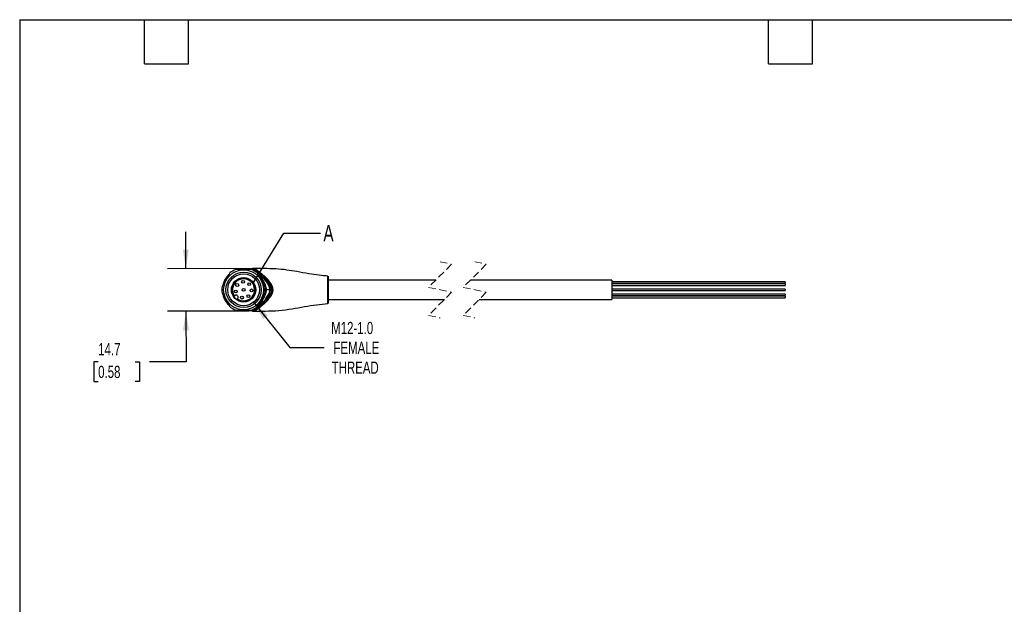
# Model space of a CAD drawing. Header units: millimetres. Extents: x 13 to 546, y 13 to 419.
# Tile 2 of 3: x 13 to 353, y 217 to 419. Entities that reach past the tile are written whole.
import ezdxf

# ---------------------------------------------------------------- set-up
doc = ezdxf.new("R2010")
doc.units = ezdxf.units.MM
doc.header["$LTSCALE"] = 2
doc.linetypes.add('SLD-Dashed', pattern=[1.905, 1.27, -0.635])
doc.linetypes.add('SLD-Solid', pattern=[0])
doc.layers.add('DIMENSIONS', color=140, linetype='SLD-Solid', lineweight=25)
doc.layers.add('TEXT', color=140, linetype='SLD-Solid', lineweight=25)
doc.styles.add('SLDTEXTSTYLE0', font='TXT', dxfattribs={"width": 0.7})
doc.dimstyles.new('SLDDIMSTYLE2', dxfattribs={"dimtxt": 4.316016, "dimasz": 6.604, "dimexe": 0, "dimexo": 0.0625, "dimgap": 1.079004, "dimtad": 0, "dimtih": 1, "dimtoh": 1, "dimdec": 1, "dimrnd": 1e-09, "dimzin": 12, "dimdsep": 46, "dimtxsty": 'SLDTEXTSTYLE0', "dimsah": 1, "dimcen": 0.09, "dimadec": 0, "dimazin": 3, "dimtfac": 1, "dimtdec": 1, "dimtmove": 0, "dimatfit": 0, "dimfxl": 0, "dimfrac": 2, "dimtolj": 1, "dimtzin": 12, "dimarcsym": 0})
doc.dimstyles.new('SLDDIMSTYLE4', dxfattribs={"dimtxt": 4.316016, "dimasz": 6.604, "dimexe": 0, "dimexo": 0.0625, "dimgap": 1.079004, "dimtad": 0, "dimtih": 1, "dimtoh": 1, "dimdec": 1, "dimrnd": 1e-09, "dimzin": 12, "dimdsep": 46, "dimtxsty": 'SLDTEXTSTYLE0', "dimsah": 1, "dimcen": 0, "dimadec": 0, "dimazin": 3, "dimtfac": 1, "dimtdec": 1, "dimtofl": 0, "dimtmove": 0, "dimatfit": 3, "dimfxl": 0, "dimfrac": 2, "dimtolj": 1, "dimtzin": 12, "dimarcsym": 0})
doc.dimstyles.new('SLDDIMSTYLE5', dxfattribs={"dimtxt": 0.18, "dimasz": 6.604, "dimexe": 0, "dimexo": 0.0625, "dimgap": 0, "dimtad": 0, "dimtih": 1, "dimtoh": 1, "dimdec": 0, "dimrnd": 1e-09, "dimzin": 0, "dimdsep": 46, "dimtxsty": 'Standard', "dimblk1": 'NONE', "dimblk2": 'NONE', "dimsah": 1, "dimcen": 0.09, "dimadec": 0, "dimazin": 0, "dimtfac": 6.604, "dimtdec": 0, "dimtofl": 0, "dimtmove": 0, "dimatfit": 3, "dimldrblk": 'NONE', "dimfxl": 0, "dimfrac": 2, "dimtolj": 1, "dimtzin": 0, "dimarcsym": 0})

# ---------------------------------------------------------------- blocks, each defined once
blk = doc.blocks.new('_D_6')
at = {"layer": 'DIMENSIONS'}
for p, q in [((70.2, 332.93), (70.18, 345.63)), ((90.78, 332.97), (63.85, 332.92)), ((90.81, 318.27), (63.87, 318.22)), ((70.22, 318.23), (70.26, 300.74)), ((39.85, 300.74), (38.4, 300.74)), ((38.4, 300.74), (38.4, 293.88)), ((52.67, 300.74), (54.12, 300.74)), ((54.12, 300.74), (54.12, 293.88)), ((70.26, 300.74), (57.56, 300.74)), ((38.4, 293.88), (39.85, 293.88)), ((54.12, 293.88), (52.67, 293.88))]:
    blk.add_line(p, q, dxfattribs=at)
for points in [[(70.2, 332.93), (71.2, 339.53), (69.17, 339.53)], [(70.22, 318.23), (69.22, 311.63), (71.25, 311.63)]]:
    blk.add_solid(points, dxfattribs=at)
at = {"layer": 'DIMENSIONS', "char_height": 4.233, "attachment_point": 1, "style": 'SLDTEXTSTYLE0'}
for s, insert in [('14.7', (39.85, 307.16)), ('0.58', (39.85, 299.33))]:
    blk.add_mtext(s, dxfattribs=dict(at, insert=insert))
blk = doc.blocks.new('_D_7')
at = {"layer": 'DIMENSIONS'}
for p, q in [((93.61, 321.33), (106.2, 305.63)), ((106.2, 305.63), (118.11, 305.63))]:
    blk.add_line(p, q, dxfattribs=at)
blk.add_solid([(93.61, 321.33), (96.95, 315.54), (98.54, 316.81)], dxfattribs=at)
at = {"layer": 'DIMENSIONS', "char_height": 4.233, "attachment_point": 1, "style": 'SLDTEXTSTYLE0'}
for s, insert in [('M12-1.0', (120.48, 314.52)), ('FEMALE', (121.28, 307.66)), ('THREAD', (120.64, 300.8))]:
    blk.add_mtext(s, dxfattribs=dict(at, insert=insert))
blk = doc.blocks.new('_None')

msp = doc.modelspace()

# ---------------------------------------------------------------- linework, layer by layer
at = {"color": 7, "linetype": 'SLD-Dashed', "lineweight": 18}
for p, q in [((162.16, 334.47), (154.16, 326.47)), ((158.16, 335.32), (162.16, 334.47)), ((174.16, 334.47), (166.16, 326.47)), ((170.16, 335.32), (174.16, 334.47)), ((154.16, 326.47), (162.16, 324.77)), ((162.16, 324.77), (154.16, 316.77)), ((166.16, 326.47), (174.16, 324.77)), ((174.16, 324.77), (166.16, 316.77)), ((154.16, 316.77), (158.16, 315.92)), ((166.16, 316.77), (170.16, 315.92))]:
    msp.add_line(p, q, dxfattribs=at)
for p, q in [((92.87, 332.62), (87.48, 332.62)), ((92.91, 332.84), (92.95, 332.84)), ((93.03, 332.85), (92.95, 332.84)), ((93.26, 332.94), (92.96, 332.83)), ((93.25, 332.93), (93.12, 332.89)), ((93.44, 332.95), (93.35, 332.97)), ((94.11, 332.2), (94.13, 332.2)), ((94.39, 332.2), (94.45, 332.16)), ((94.77, 332.32), (94.71, 332.36)), ((95.39, 330.97), (94.99, 331.28)), ((95.39, 330.97), (95.25, 330.97)), ((95.77, 330.97), (95.39, 330.97)), ((95.91, 330.97), (95.77, 330.97)), ((95.97, 330.97), (95.91, 330.97)), ((95.97, 330.97), (96.07, 330.89)), ((96.07, 330.89), (96.93, 330.12)), ((96.43, 331.09), (96.33, 331.17)), ((97.49, 330.26), (96.5, 331.14)), ((97.17, 327.51), (96.81, 328.62)), ((96.93, 330.12), (96.95, 330.1)), ((96.95, 330.1), (97.09, 329.98)), ((97.09, 329.98), (97.11, 329.96)), ((97.11, 329.96), (98.45, 328.62)), ((97.51, 330.24), (97.49, 330.26)), ((119.37, 325.62), (119.37, 330.33)), ((119.39, 330.33), (119.39, 320.91)), ((119.47, 321.01), (119.47, 330.23)), ((156.66, 328.97), (119.47, 328.97)), ((217.58, 328.97), (168.66, 328.97)), ((217.58, 328.97), (217.58, 322.27)), ((277.58, 328.38), (217.58, 328.38)), ((217.58, 327.87), (277.58, 327.87)), ((277.58, 327.65), (217.58, 327.65)), ((217.58, 327.13), (277.58, 327.13)), ((277.58, 328.38), (277.58, 327.87)), ((277.58, 327.65), (277.58, 327.13)), ((96.81, 322.62), (97.19, 323.76)), ((98.08, 325.62), (97.53, 325.62)), ((99.25, 325.62), (98.08, 325.62)), ((99.54, 325.62), (99.25, 325.62)), ((99.92, 325.62), (99.54, 325.62)), ((99.92, 325.62), (100.25, 325.62)), ((100.25, 325.62), (100.35, 325.62)), ((277.58, 325.88), (217.58, 325.88)), ((217.58, 325.37), (277.58, 325.37)), ((277.58, 324.11), (217.58, 324.11)), ((277.58, 325.88), (277.58, 325.37)), ((277.58, 324.11), (277.58, 323.6)), ((85.15, 320.27), (85.19, 320.23)), ((87.06, 323.43), (87.2, 323.57)), ((88.12, 322.65), (87.98, 322.51)), ((94.99, 319.97), (95.39, 320.27)), ((95.1, 320.16), (95.25, 320.27)), ((96.06, 320.35), (95.97, 320.27)), ((96.95, 321.15), (96.06, 320.35)), ((96.5, 320.1), (97.49, 320.99)), ((96.98, 321.17), (96.95, 321.15)), ((97.09, 321.27), (96.98, 321.17)), ((97.11, 321.29), (97.09, 321.27)), ((98.45, 322.62), (97.11, 321.29)), ((97.49, 320.99), (97.51, 321.01)), ((119.47, 322.27), (159.66, 322.27)), ((171.66, 322.27), (217.58, 322.27)), ((217.58, 323.6), (277.58, 323.6)), ((277.58, 323.38), (217.58, 323.38)), ((217.58, 322.87), (277.58, 322.87)), ((277.58, 323.38), (277.58, 322.87)), ((87.48, 318.62), (92.87, 318.62)), ((92.9, 318.43), (93.26, 318.3)), ((92.95, 318.41), (92.92, 318.41)), ((93.11, 318.46), (92.95, 318.41)), ((92.95, 318.41), (92.95, 318.42)), ((92.99, 318.41), (93.35, 318.27)), ((93.35, 318.27), (93.44, 318.29)), ((93.77, 319.04), (93.9, 319.04)), ((93.9, 319.04), (94.11, 319.04)), ((94.11, 319.04), (94.13, 319.04)), ((94.13, 319.04), (94.39, 319.04)), ((94.45, 319.08), (94.39, 319.04)), ((94.71, 318.88), (94.77, 318.92))]:
    msp.add_line(p, q)
at = {"flags": 128}
for points in [[(85.46, 331.45), (84.69, 330.12), (83.96, 328.85), (83.38, 327.85), (82.77, 326.79)], [(93.77, 332.2), (93.83, 332.2), (93.9, 332.2)], [(93.9, 332.2), (94, 332.2), (94.11, 332.2)], [(94.13, 332.2), (94.26, 332.2), (94.39, 332.2)], [(97.58, 326.79), (96.81, 328.13), (96.08, 329.39), (95.5, 330.4), (94.89, 331.45)], [(82.77, 324.45), (83.54, 323.12), (84.27, 321.85), (84.85, 320.85), (85.46, 319.79)], [(94.89, 319.79), (95.66, 321.13), (96.39, 322.39), (96.97, 323.4), (97.58, 324.45)], [(86.85, 323.22), (86.97, 323.34), (87.06, 323.43)], [(87.98, 322.51), (87.86, 322.39), (87.77, 322.3)]]:
    msp.add_lwpolyline(points, dxfattribs=at)
for centre, radius in [((90.17, 325.62), 6.9), ((90.17, 325.62), 6.1), ((90.17, 325.62), 5.5), ((87.98, 327.28), 0.5), ((89.98, 328.37), 0.5), ((92.12, 327.57), 0.5), ((87.48, 325.05), 0.5), ((90.17, 325.62), 0.5), ((91.83, 323.43), 0.5), ((92.92, 325.43), 0.5), ((89.6, 322.93), 0.5)]:
    msp.add_circle(centre, radius)
for centre, radius, start, end in [((90.17, 325.62), 7.5, 111.0395, 128.9605), ((90.17, 325.62), 7.5, 51.0395, 68.9605), ((90.17, 325.62), 4.1, 234.1219, 215.878), ((90.17, 325.62), 3.81, 234.8194, 215.1805), ((119.37, 330.23), 0.1, 0.0043, 83.9965), ((90.17, 325.62), 7.5, 171.0395, 188.9605), ((87.66, 323.11), 0.65, 315, 135), ((90.17, 325.62), 7.5, 351.0395, 8.9605), ((90.17, 325.62), 4.1, 215.8781, 234.1218), ((119.37, 321.01), 0.1, 276.0039, 359.9952), ((90.17, 325.62), 7.5, 231.0394, 248.9605), ((90.17, 325.62), 7.5, 291.0395, 308.9606)]:
    msp.add_arc(centre, radius, start, end)
for points, knots in [([(85.21, 331.02), (85.2, 331.01), (84.83, 330.73), (84.26, 330.01), (83.55, 328.88), (83.14, 327.93), (83.05, 327.37), (83.03, 327.24)], [0, 0, 0, 0, 0.011053, 0.311701, 0.613232, 0.913914, 1, 1, 1, 1]), ([(92.17, 332.62), (91.92, 332.69), (91.01, 332.94), (89.7, 332.96), (88.57, 332.81), (88.15, 332.66), (88.05, 332.62)], [0, 0, 0, 0, 0.188158, 0.676163, 0.927559, 1, 1, 1, 1]), ([(91.98, 332.62), (91.7, 332.69), (91.01, 332.87), (89.89, 332.89), (88.96, 332.81), (88.48, 332.66), (88.37, 332.62)], [0, 0, 0, 0, 0.241135, 0.580895, 0.909985, 1, 1, 1, 1]), ([(91.09, 332.87), (91.04, 332.87), (90.97, 332.87), (90.77, 332.86), (90.81, 332.86), (90.81, 332.86)], [0, 0, 0, 0, 0.67051, 0.942484, 1, 1, 1, 1]), ([(93.18, 332.82), (92.8, 332.84), (92.24, 332.87), (91.54, 332.88), (91.22, 332.88), (91.07, 332.88)], [0, 0, 0, 0, 0.549774, 0.79173, 1, 1, 1, 1]), ([(92.65, 332.62), (92.63, 332.63), (92.22, 332.79), (91.7, 332.9), (91.21, 332.85), (91.13, 332.84)], [0, 0, 0, 0, 0.043913, 0.856233, 1, 1, 1, 1]), ([(92.95, 332.84), (93.16, 332.79), (93.68, 332.67), (94.13, 332.38), (94.39, 332.2)], [0, 0, 0, 0, 0.416635, 1, 1, 1, 1]), ([(93.26, 332.94), (93.21, 332.91), (93.14, 332.86), (93.06, 332.85), (93.03, 332.85)], [0, 0, 0, 0, 0.675, 1, 1, 1, 1]), ([(93.35, 332.97), (93.33, 332.97), (93.3, 332.97), (93.27, 332.95), (93.26, 332.94)], [0, 0, 0, 0, 0.497604, 1, 1, 1, 1]), ([(94.71, 332.36), (94.44, 332.53), (93.99, 332.8), (93.47, 332.9), (93.26, 332.94)], [0, 0, 0, 0, 0.587588, 1, 1, 1, 1]), ([(119.37, 330.33), (118.36, 330.44), (116.14, 330.69), (112.54, 331.19), (108.82, 331.89), (105.03, 332.53), (101.2, 332.9), (97.27, 332.99), (94.63, 332.98), (93.36, 332.97)], [0, 0, 0, 0, 0.11728, 0.255891, 0.415849, 0.550089, 0.696619, 0.855131, 1, 1, 1, 1]), ([(94.85, 332.37), (94.58, 332.54), (94.14, 332.82), (93.63, 332.92), (93.44, 332.95)], [0, 0, 0, 0, 0.62159, 1, 1, 1, 1]), ([(95.77, 330.97), (95.58, 331.11), (95.19, 331.42), (94.56, 331.83), (94.12, 332.08), (93.9, 332.2)], [0, 0, 0, 0, 0.313463, 0.667001, 1, 1, 1, 1]), ([(95.91, 330.97), (95.62, 331.19), (95.05, 331.64), (94.42, 332.02), (94.11, 332.2)], [0, 0, 0, 0, 0.499407, 1, 1, 1, 1]), ([(94.71, 332.36), (94.69, 332.34), (94.64, 332.3), (94.56, 332.25), (94.48, 332.22), (94.42, 332.21), (94.39, 332.2)], [0, 0, 0, 0, 0.262357, 0.51766, 0.763924, 1, 1, 1, 1]), ([(94.77, 332.32), (94.75, 332.3), (94.7, 332.26), (94.62, 332.21), (94.54, 332.18), (94.48, 332.17), (94.45, 332.16)], [0, 0, 0, 0, 0.262518, 0.517975, 0.764226, 1, 1, 1, 1]), ([(94.45, 332.16), (94.7, 331.99), (95.22, 331.61), (95.71, 331.19), (95.97, 330.97)], [0, 0, 0, 0, 0.469848, 1, 1, 1, 1]), ([(94.85, 332.37), (94.83, 332.37), (94.8, 332.36), (94.78, 332.34), (94.77, 332.32)], [0, 0, 0, 0, 0.4841386, 1, 1, 1, 1]), ([(96.33, 331.17), (96.06, 331.39), (95.56, 331.8), (95.02, 332.16), (94.77, 332.32)], [0, 0, 0, 0, 0.532092, 1, 1, 1, 1]), ([(96.5, 331.14), (96.22, 331.38), (95.69, 331.81), (95.12, 332.19), (94.85, 332.37)], [0, 0, 0, 0, 0.531915, 1, 1, 1, 1]), ([(96.81, 328.62), (96.56, 329.13), (96.16, 329.94), (95.53, 330.67), (95.24, 330.94), (95.2, 330.97)], [0, 0, 0, 0, 0.587518, 0.946048, 1, 1, 1, 1]), ([(97.3, 327.28), (97.16, 327.75), (96.86, 328.74), (96.22, 329.86), (95.64, 330.6), (95.35, 330.87), (95.25, 330.97)], [0, 0, 0, 0, 0.343663, 0.722686, 0.896964, 1, 1, 1, 1]), ([(98.08, 325.62), (98.06, 325.87), (98.01, 326.55), (97.62, 327.57), (97, 328.78), (96.41, 329.82), (95.82, 330.57), (95.51, 330.86), (95.39, 330.97)], [0, 0, 0, 0, 0.124077, 0.329568, 0.532581, 0.794469, 0.91685, 1, 1, 1, 1]), ([(99.25, 325.62), (99.23, 325.87), (99.19, 326.41), (98.75, 327.46), (97.94, 328.66), (96.92, 329.95), (96.13, 330.65), (95.77, 330.97)], [0, 0, 0, 0, 0.113211, 0.248088, 0.517759, 0.776042, 1, 1, 1, 1]), ([(99.54, 325.62), (99.52, 325.87), (99.48, 326.41), (99.15, 327.21), (98.69, 327.97), (98.11, 328.75), (97.44, 329.55), (96.68, 330.31), (96.15, 330.77), (95.91, 330.97)], [0, 0, 0, 0, 0.111051, 0.245047, 0.384547, 0.513587, 0.683287, 0.857491, 1, 1, 1, 1]), ([(95.97, 330.97), (96, 330.98), (96.07, 330.99), (96.16, 331.03), (96.25, 331.09), (96.3, 331.15), (96.33, 331.17)], [0, 0, 0, 0, 0.219977, 0.463665, 0.725965, 1, 1, 1, 1]), ([(96.43, 331.09), (96.4, 331.07), (96.35, 331.01), (96.25, 330.95), (96.16, 330.91), (96.1, 330.9), (96.07, 330.89)], [0, 0, 0, 0, 0.274033, 0.536559, 0.780371, 1, 1, 1, 1]), ([(96.5, 331.14), (96.48, 331.14), (96.46, 331.12), (96.44, 331.1), (96.43, 331.09)], [0, 0, 0, 0, 0.483245, 1, 1, 1, 1]), ([(97.42, 330.2), (97.23, 330.38), (96.91, 330.68), (96.57, 330.97), (96.43, 331.09)], [0, 0, 0, 0, 0.5706171, 1, 1, 1, 1]), ([(97.09, 329.98), (97.11, 329.99), (97.17, 330.01), (97.26, 330.07), (97.34, 330.13), (97.39, 330.18), (97.42, 330.2)], [0, 0, 0, 0, 0.228609, 0.476661, 0.736498, 1, 1, 1, 1]), ([(97.11, 329.96), (97.14, 329.97), (97.2, 329.99), (97.28, 330.04), (97.37, 330.1), (97.42, 330.15), (97.44, 330.18)], [0, 0, 0, 0, 0.22906, 0.477247, 0.736926, 1, 1, 1, 1]), ([(97.49, 330.26), (97.47, 330.25), (97.45, 330.23), (97.43, 330.21), (97.42, 330.2)], [0, 0, 0, 0, 0.4870329, 1, 1, 1, 1]), ([(97.44, 330.18), (97.44, 330.18), (97.43, 330.19), (97.42, 330.2), (97.42, 330.2)], [0, 0, 0, 0, 0.560374, 1, 1, 1, 1]), ([(97.44, 330.18), (97.45, 330.19), (97.47, 330.21), (97.5, 330.23), (97.51, 330.24)], [0, 0, 0, 0, 0.512815, 1, 1, 1, 1]), ([(100.25, 325.62), (100.23, 325.87), (100.19, 326.37), (99.83, 327.28), (99.2, 328.25), (98.34, 329.27), (97.74, 329.88), (97.44, 330.18)], [0, 0, 0, 0, 0.137674, 0.27259, 0.528005, 0.770899, 1, 1, 1, 1]), ([(100.35, 325.62), (100.33, 325.87), (100.29, 326.36), (99.95, 327.27), (99.32, 328.27), (98.45, 329.31), (97.82, 329.93), (97.51, 330.24)], [0, 0, 0, 0, 0.133104, 0.265436, 0.521921, 0.767134, 1, 1, 1, 1]), ([(98.45, 328.62), (98.8, 328.18), (99.33, 327.51), (99.83, 326.48), (99.89, 325.91), (99.92, 325.62)], [0, 0, 0, 0, 0.497511, 0.749723, 1, 1, 1, 1]), ([(83.03, 324), (83.04, 323.92), (83.12, 323.41), (83.48, 322.53), (84.15, 321.31), (84.82, 320.62), (85.19, 320.23)], [0, 0, 0, 0, 0.0608471, 0.3478525, 0.6353617, 1, 1, 1, 1]), ([(95.25, 320.27), (95.56, 320.61), (96.21, 321.3), (96.88, 322.59), (97.17, 323.52), (97.32, 324)], [0, 0, 0, 0, 0.321135, 0.651656, 1, 1, 1, 1]), ([(95.39, 320.27), (95.72, 320.61), (96.38, 321.3), (97.08, 322.62), (97.67, 323.77), (98.02, 324.8), (98.06, 325.35), (98.08, 325.62)], [0, 0, 0, 0, 0.230658, 0.468119, 0.726439, 0.868323, 1, 1, 1, 1]), ([(95.77, 320.27), (96.02, 320.49), (96.54, 320.95), (97.25, 321.73), (98.04, 322.72), (98.71, 323.73), (99.17, 324.77), (99.22, 325.35), (99.25, 325.62)], [0, 0, 0, 0, 0.151591, 0.320438, 0.483463, 0.734626, 0.873739, 1, 1, 1, 1]), ([(95.91, 320.27), (96.17, 320.49), (96.71, 320.96), (97.46, 321.73), (98.3, 322.71), (98.99, 323.72), (99.46, 324.76), (99.51, 325.35), (99.54, 325.62)], [0, 0, 0, 0, 0.152267, 0.323206, 0.487831, 0.737112, 0.875148, 1, 1, 1, 1]), ([(97.44, 321.07), (97.74, 321.36), (98.34, 321.98), (99.2, 322.99), (99.83, 323.97), (100.19, 324.87), (100.23, 325.37), (100.25, 325.62)], [0, 0, 0, 0, 0.229154, 0.471813, 0.727751, 0.862587, 1, 1, 1, 1]), ([(97.51, 321.01), (97.82, 321.31), (98.45, 321.93), (99.32, 322.98), (99.95, 323.97), (100.29, 324.88), (100.33, 325.37), (100.35, 325.62)], [0, 0, 0, 0, 0.23336, 0.478427, 0.734291, 0.865831, 1, 1, 1, 1]), ([(99.92, 325.62), (99.89, 325.34), (99.83, 324.77), (99.33, 323.73), (98.8, 323.07), (98.45, 322.62)], [0, 0, 0, 0, 0.24998, 0.502356, 1, 1, 1, 1]), ([(119.37, 320.91), (119.37, 320.91), (119.37, 320.88), (119.37, 321.15), (119.37, 321.27), (119.37, 321.78), (119.37, 322.33), (119.37, 323.04), (119.37, 323.84), (119.37, 324.72), (119.37, 325.32), (119.37, 325.62)], [0, 0, 0, 0, 0.000065, 0.019279, 0.076181, 0.168584, 0.292939, 0.444466, 0.617341, 0.804922, 1, 1, 1, 1]), ([(93.37, 318.27), (94.79, 318.26), (97.8, 318.24), (102.34, 318.41), (106.89, 318.97), (111.19, 319.84), (115.33, 320.46), (118.05, 320.76), (119.37, 320.91)], [0, 0, 0, 0, 0.163134, 0.345148, 0.519944, 0.687164, 0.847135, 1, 1, 1, 1]), ([(93.9, 319.04), (94.23, 319.23), (94.88, 319.6), (95.47, 320.05), (95.77, 320.27)], [0, 0, 0, 0, 0.500762, 1, 1, 1, 1]), ([(94.11, 319.04), (94.42, 319.23), (95.04, 319.6), (95.62, 320.05), (95.91, 320.27)], [0, 0, 0, 0, 0.494385, 1, 1, 1, 1]), ([(95.97, 320.27), (95.71, 320.05), (95.22, 319.63), (94.7, 319.26), (94.45, 319.08)], [0, 0, 0, 0, 0.529753, 1, 1, 1, 1]), ([(95.2, 320.27), (95.53, 320.61), (96.19, 321.31), (96.6, 322.18), (96.81, 322.62)], [0, 0, 0, 0, 0.490629, 1, 1, 1, 1]), ([(96.06, 320.35), (96.1, 320.35), (96.16, 320.34), (96.25, 320.29), (96.35, 320.23), (96.4, 320.18), (96.43, 320.15)], [0, 0, 0, 0, 0.219912, 0.463844, 0.726278, 1, 1, 1, 1]), ([(96.43, 320.15), (96.61, 320.31), (96.95, 320.6), (97.27, 320.91), (97.42, 321.04)], [0, 0, 0, 0, 0.549442, 1, 1, 1, 1]), ([(97.09, 321.27), (97.11, 321.25), (97.17, 321.23), (97.26, 321.18), (97.34, 321.12), (97.39, 321.07), (97.42, 321.04)], [0, 0, 0, 0, 0.228622, 0.476686, 0.736539, 1, 1, 1, 1]), ([(97.11, 321.29), (97.14, 321.28), (97.2, 321.25), (97.28, 321.2), (97.37, 321.14), (97.42, 321.09), (97.44, 321.07)], [0, 0, 0, 0, 0.2290756, 0.4772866, 0.7369707, 1, 1, 1, 1]), ([(97.42, 321.04), (97.42, 321.05), (97.43, 321.06), (97.44, 321.06), (97.44, 321.07)], [0, 0, 0, 0, 0.559603, 1, 1, 1, 1]), ([(97.42, 321.04), (97.43, 321.03), (97.45, 321.01), (97.47, 320.99), (97.49, 320.99)], [0, 0, 0, 0, 0.512958, 1, 1, 1, 1]), ([(97.44, 321.07), (97.45, 321.06), (97.47, 321.03), (97.5, 321.02), (97.51, 321.01)], [0, 0, 0, 0, 0.512782, 1, 1, 1, 1]), ([(88.05, 318.62), (88.09, 318.61), (88.68, 318.35), (89.93, 318.29), (91.28, 318.33), (91.98, 318.59), (92.13, 318.64)], [0, 0, 0, 0, 0.028884, 0.462994, 0.88405, 1, 1, 1, 1]), ([(88.33, 318.62), (88.38, 318.61), (88.83, 318.46), (89.7, 318.37), (90.9, 318.36), (91.66, 318.54), (92.03, 318.62)], [0, 0, 0, 0, 0.042679, 0.37514, 0.696667, 1, 1, 1, 1]), ([(90.96, 318.38), (90.95, 318.38), (90.9, 318.37), (91.12, 318.38), (91.19, 318.38), (91.23, 318.38)], [0, 0, 0, 0, 0.072209, 0.36674, 1, 1, 1, 1]), ([(91.23, 318.38), (91.66, 318.4), (92.16, 318.42), (92.61, 318.6), (92.66, 318.62)], [0, 0, 0, 0, 0.882292, 1, 1, 1, 1]), ([(91.23, 318.38), (91.36, 318.38), (91.64, 318.38), (92.21, 318.39), (92.66, 318.41), (92.95, 318.41)], [0, 0, 0, 0, 0.22566, 0.492265, 1, 1, 1, 1]), ([(93.26, 318.3), (93.21, 318.34), (93.12, 318.4), (93, 318.41), (92.95, 318.41)], [0, 0, 0, 0, 0.502483, 1, 1, 1, 1]), ([(94.39, 319.04), (94.13, 318.87), (93.73, 318.6), (93.27, 318.49), (93.11, 318.46)], [0, 0, 0, 0, 0.65187, 1, 1, 1, 1]), ([(93.26, 318.3), (93.47, 318.34), (93.99, 318.44), (94.44, 318.72), (94.71, 318.88)], [0, 0, 0, 0, 0.41259, 1, 1, 1, 1]), ([(93.35, 318.27), (93.33, 318.27), (93.3, 318.28), (93.27, 318.3), (93.26, 318.3)], [0, 0, 0, 0, 0.497493, 1, 1, 1, 1]), ([(93.44, 318.29), (93.63, 318.33), (94.14, 318.42), (94.58, 318.7), (94.85, 318.87)], [0, 0, 0, 0, 0.3783982, 1, 1, 1, 1]), ([(94.39, 319.04), (94.42, 319.04), (94.48, 319.03), (94.56, 318.99), (94.64, 318.95), (94.69, 318.9), (94.71, 318.88)], [0, 0, 0, 0, 0.236095, 0.482365, 0.737662, 1, 1, 1, 1]), ([(94.45, 319.08), (94.48, 319.08), (94.54, 319.07), (94.62, 319.03), (94.7, 318.98), (94.75, 318.94), (94.77, 318.92)], [0, 0, 0, 0, 0.235746, 0.481986, 0.737456, 1, 1, 1, 1]), ([(94.77, 318.92), (95.04, 319.1), (95.61, 319.48), (96.14, 319.92), (96.43, 320.15)], [0, 0, 0, 0, 0.466794, 1, 1, 1, 1]), ([(94.77, 318.92), (94.78, 318.91), (94.8, 318.89), (94.83, 318.88), (94.85, 318.87)], [0, 0, 0, 0, 0.515819, 1, 1, 1, 1]), ([(94.85, 318.87), (95.12, 319.05), (95.69, 319.43), (96.22, 319.87), (96.5, 320.1)], [0, 0, 0, 0, 0.468305, 1, 1, 1, 1]), ([(96.43, 320.15), (96.44, 320.14), (96.46, 320.12), (96.48, 320.11), (96.5, 320.1)], [0, 0, 0, 0, 0.516711, 1, 1, 1, 1])]:
    msp.add_open_spline(points, degree=3, knots=knots)
at = {"layer": 'TEXT'}
for p, q in [((12.7, 419.1), (546.1, 419.1)), ((12.7, 419.1), (12.7, 12.7)), ((55.88, 403.86), (55.88, 419.1)), ((71.12, 403.86), (71.12, 419.1)), ((271.78, 403.86), (271.78, 419.1)), ((287.02, 403.86), (287.02, 419.1)), ((55.88, 403.86), (71.12, 403.86)), ((271.78, 403.86), (287.02, 403.86))]:
    msp.add_line(p, q, dxfattribs=at)
msp.add_circle((90.17, 325.62), 4.21, dxfattribs=at)

# ---------------------------------------------------------------- texts
at = {"layer": 'TEXT', "insert": (117.79, 348.05), "char_height": 5.64, "attachment_point": 1, "style": 'SLDTEXTSTYLE0'}
msp.add_mtext('A', dxfattribs=at)

# ---------------------------------------------------------------- dimensions: what is measured, and where the dimension line sits
at = {"layer": 'DIMENSIONS'}
dim = msp.add_linear_dim(base=(70.22, 318.23), p1=(93.32, 332.97), p2=(93.35, 318.27), angle=270.1012, dimstyle='SLDDIMSTYLE2', dxfattribs=at)
dim.commit()
dim.dimension.update_dxf_attribs({"geometry": '_D_6', "text_midpoint": (70.26, 300.74), "dimtype": 160})
dim = msp.add_diameter_dim_2p(p1=(86.74, 329.91), p2=(93.61, 321.33), text='M12-1.0\\PFEMALE\\PTHREAD', dimstyle='SLDDIMSTYLE4', override={"dimpost": '<>'}, dxfattribs=at)
dim.commit()
dim.dimension.update_dxf_attribs({"geometry": '_D_7', "text_midpoint": (132.35, 305.63), "dimtype": 163})

# ---------------------------------------------------------------- leaders
at = {"layer": 'TEXT', "has_arrowhead": 0}
msp.add_leader([(93.57, 328.12), (104.09, 345.23), (116.79, 345.23)], dimstyle='SLDDIMSTYLE5', dxfattribs=at)

doc.saveas('drawing.dxf')
